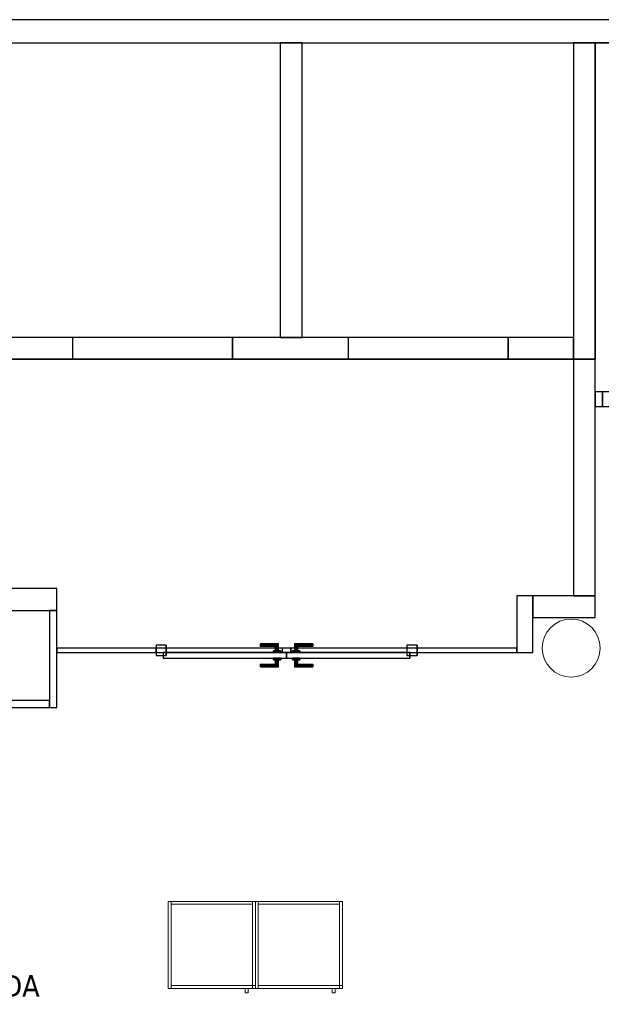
# Model space of a CAD drawing. Header units: metres. Extents: x 397.7 to 427.5, y 12.7 to 28.4.
# Tile 119 of 122: x 417.2 to 421.2, y 21.4 to 28.2. Entities that reach past the tile are written whole.
import ezdxf

# ---------------------------------------------------------------- set-up
doc = ezdxf.new("R2010")
doc.units = ezdxf.units.M
doc.layers.add('01_CARPINTERIA', color=5, linetype='Continuous', lineweight=25, true_color=0x0000ff)
doc.layers.add('01_SUELOS', color=7, linetype='Continuous', lineweight=25, true_color=0x007f00)
for name, color, linetype, lineweight in [('02_MOBILIARIO', 7, 'Continuous', 18), ('A-COLS-____-MCUT', 7, 'Continuous', 18), ('A-COLS-____-OTLN', 7, 'Continuous', 18), ('A-DETL-____-MBND', 7, 'Continuous', 18), ('A-GENM-____-OTLN', 7, 'Continuous', 18), ('A-WALL-____-MCUT', 7, 'Continuous', 25), ('A-WALL-____-OTLN', 7, 'Continuous', 25), ('G-____-____-TEXT', 7, 'Continuous', 30)]:
    doc.layers.add(name, color=color, linetype=linetype, lineweight=lineweight)
doc.styles.add('Tahoma_4', font='tahoma.ttf', dxfattribs={"height": 0.15})

# ---------------------------------------------------------------- blocks, each defined once
blk = doc.blocks.new('Family - Armai 60x60x60_P5-151211-08_CLI_AIGUA_P5')
at = {"layer": 'A-DETL-____-MBND', "color": 253, "true_color": 0xaaaaaa}
for p, q in [((0, 0.03), (0, 0.63)), ((0, 0.63), (0, 0.03)), ((0, 0.63), (0.6, 0.63)), ((0.6, 0.63), (0, 0.63)), ((0, 0.03), (0, 0.63)), ((0, 0.63), (0.02, 0.63)), ((0, 0.63), (0.02, 0.63)), ((0, 0.63), (0, 0.03)), ((0, 0.03), (0, 0.63)), ((0, 0.63), (0, 0.03)), ((0, 0.63), (0.6, 0.63)), ((0.6, 0.63), (0, 0.63)), ((0.02, 0.63), (0.02, 0.03)), ((0.02, 0.03), (0.02, 0.63)), ((0.02, 0.61), (0.02, 0.63)), ((0.02, 0.63), (0.02, 0.61)), ((0.02, 0.63), (0.58, 0.63)), ((0.58, 0.63), (0.02, 0.63)), ((0.58, 0.03), (0.58, 0.63)), ((0.58, 0.63), (0.6, 0.63)), ((0.58, 0.63), (0.6, 0.63)), ((0.58, 0.63), (0.58, 0.03)), ((0.58, 0.63), (0.58, 0.61)), ((0.58, 0.63), (0.58, 0.61)), ((0.6, 0.63), (0.6, 0.03)), ((0.6, 0.03), (0.6, 0.63)), ((0.6, 0.63), (0.6, 0.03)), ((0.6, 0.03), (0.6, 0.63)), ((0.6, 0.63), (0.6, 0.03)), ((0.6, 0.03), (0.6, 0.63)), ((0.58, 0.61), (0.02, 0.61)), ((0.02, 0.61), (0.58, 0.61)), ((0.6, 0.03), (0, 0.03)), ((0, 0.03), (0.6, 0.03)), ((0.02, 0.03), (0, 0.03)), ((0, 0.03), (0.02, 0.03)), ((0.6, 0.03), (0, 0.03)), ((0, 0.03), (0.6, 0.03)), ((0.02, 0.03), (0.02, 0.05)), ((0.02, 0.05), (0.02, 0.03)), ((0.02, 0.05), (0.58, 0.05)), ((0.58, 0.05), (0.02, 0.05)), ((0.58, 0.03), (0.02, 0.03)), ((0.02, 0.03), (0.58, 0.03)), ((0.53, 0), (0.53, 0.03)), ((0.53, 0.03), (0.53, 0)), ((0.53, 0.03), (0.55, 0.03)), ((0.55, 0.03), (0.53, 0.03)), ((0.55, 0), (0.53, 0)), ((0.53, 0), (0.55, 0)), ((0.55, 0.03), (0.55, 0)), ((0.55, 0.03), (0.55, 0)), ((0.58, 0.03), (0.58, 0.05)), ((0.58, 0.05), (0.6, 0.05)), ((0.58, 0.03), (0.58, 0.05)), ((0.6, 0.05), (0.58, 0.05)), ((0.58, 0.05), (0.58, 0.03)), ((0.58, 0.05), (0.58, 0.03)), ((0.6, 0.03), (0.58, 0.03)), ((0.58, 0.03), (0.6, 0.03)), ((0.6, 0.03), (0.58, 0.03)), ((0.58, 0.03), (0.6, 0.03)), ((0.6, 0.05), (0.6, 0.03)), ((0.6, 0.03), (0.6, 0.05))]:
    blk.add_line(p, q, dxfattribs=at)
blk = doc.blocks.new('Family - Evans P5-151270-08_CLI_AIGUA_P5')
at = {"layer": 'A-WALL-____-MCUT', "color": 253, "true_color": 0xaaaaaa}
for p, q in [((0.6881, 0.03), (0, 0.03)), ((0, 0.03), (0, 0)), ((0, 0), (0.6881, 0)), ((0.6881, 0), (0.6881, 0.03)), ((2.4872, 0.03), (2.4872, 0)), ((3.1707, 0.03), (2.4872, 0.03)), ((2.4872, 0), (3.1707, 0)), ((3.1707, 0), (3.1707, 0.03))]:
    blk.add_line(p, q, dxfattribs=at)
at = {"layer": 'A-WALL-____-OTLN', "color": 253, "true_color": 0xaaaaaa}
for p, q in [((3.1707, 0.03), (0, 0.03)), ((0, 0.03), (0, 0)), ((0, 0), (3.1707, 0)), ((2.4872, 0.03), (0.6881, 0.03)), ((0.6881, 0.03), (0.6881, 0)), ((2.4872, 0.03), (2.4872, 0)), ((3.1707, 0), (3.1707, 0.03)), ((0.6881, 0), (2.4872, 0))]:
    blk.add_line(p, q, dxfattribs=at)
at = {"layer": 'A-WALL-____-OTLN', "color": 253, "lineweight": 18, "true_color": 0xaaaaaa}
blk.add_line((0, 0), (3.1707, 0), dxfattribs=at)
blk = doc.blocks.new('Family - Vano porta P5-151272-08_CLI_AIGUA_P5')
at = {"layer": 'A-GENM-____-OTLN', "color": 253, "true_color": 0xaaaaaa}
for p, q in [((418.1305, 23.8995), (418.1305, 23.8695)), ((419.9296, 23.8995), (418.1305, 23.8995)), ((418.1305, 23.8995), (418.1305, 23.8695)), ((418.1305, 23.8995), (419.9296, 23.8995)), ((419.9296, 23.8695), (419.9296, 23.8995)), ((419.9296, 23.8995), (419.9296, 23.8695)), ((418.1305, 23.8695), (419.9296, 23.8695)), ((419.9296, 23.8695), (418.1305, 23.8695))]:
    blk.add_line(p, q, dxfattribs=at)
blk = doc.blocks.new('Family - Evans P5-151276-08_CLI_AIGUA_P5')
at = {"layer": 'A-WALL-____-MCUT', "color": 253, "true_color": 0xaaaaaa}
for p, q in [((0.39, 0.11), (0, 0.11)), ((0, 0.11), (0, 0)), ((0.39, 0), (0.39, 0.11)), ((0, 0), (0.39, 0))]:
    blk.add_line(p, q, dxfattribs=at)
at = {"layer": 'A-WALL-____-OTLN', "color": 253, "true_color": 0xaaaaaa}
for p, q in [((0.39, 0.11), (0, 0.11)), ((0, 0.11), (0, 0)), ((0.39, 0), (0.39, 0.11)), ((0, 0), (0.39, 0))]:
    blk.add_line(p, q, dxfattribs=at)
at = {"layer": 'A-WALL-____-OTLN', "color": 253, "lineweight": 18, "true_color": 0xaaaaaa}
blk.add_line((0, 0), (0.39, 0), dxfattribs=at)
blk = doc.blocks.new('Family - LONDR55-XX_ZZ-ARQ-CAA-M3D-Londres55-151293-08_CLI_AIGUA_P5')
at = {"layer": '01_CARPINTERIA', "color": 161, "true_color": 0xaaaaff}
for p, q in [((0.719, 0.1487), (0.719, 0.15)), ((0.719, 0.15), (0.719, 0.1487)), ((0.844, 0.15), (0.719, 0.15)), ((0.719, 0.145), (0.719, 0.1487)), ((0.719, 0.1487), (0.719, 0.145)), ((0.8427, 0.1487), (0.719, 0.1487)), ((0.8427, 0.1487), (0.719, 0.1487)), ((0.719, 0.14), (0.719, 0.145)), ((0.719, 0.145), (0.719, 0.14)), ((0.839, 0.145), (0.719, 0.145)), ((0.839, 0.145), (0.719, 0.145)), ((0.719, 0.135), (0.719, 0.14)), ((0.719, 0.14), (0.719, 0.135)), ((0.719, 0.14), (0.834, 0.14)), ((0.834, 0.14), (0.719, 0.14)), ((0.829, 0.135), (0.834, 0.14)), ((0.834, 0.14), (0.829, 0.135)), ((0.839, 0.145), (0.834, 0.14)), ((0.834, 0.14), (0.839, 0.145)), ((0.834, 0.14), (0.834, 0.1)), ((0.834, 0.1), (0.834, 0.14)), ((0.8427, 0.1487), (0.839, 0.145)), ((0.839, 0.145), (0.8427, 0.1487)), ((0.839, 0.1), (0.839, 0.145)), ((0.839, 0.1), (0.839, 0.145)), ((0.844, 0.15), (0.8427, 0.1487)), ((0.8427, 0.1487), (0.844, 0.15)), ((0.8427, 0.1), (0.8427, 0.1487)), ((0.8427, 0.1), (0.8427, 0.1487)), ((0.844, 0.1), (0.844, 0.15)), ((0.9564, 0.1487), (0.955, 0.15)), ((0.955, 0.15), (0.955, 0.1)), ((0.955, 0.15), (0.9564, 0.1487)), ((1.08, 0.15), (0.955, 0.15)), ((0.96, 0.145), (0.9564, 0.1487)), ((0.9564, 0.1487), (0.9564, 0.1)), ((0.9564, 0.1487), (0.9564, 0.1)), ((0.9564, 0.1487), (0.96, 0.145)), ((1.08, 0.1487), (0.9564, 0.1487)), ((1.08, 0.1487), (0.9564, 0.1487)), ((0.965, 0.14), (0.96, 0.145)), ((0.96, 0.145), (0.96, 0.1)), ((0.96, 0.145), (0.96, 0.1)), ((0.96, 0.145), (0.965, 0.14)), ((1.08, 0.145), (0.96, 0.145)), ((1.08, 0.145), (0.96, 0.145)), ((0.965, 0.1), (0.965, 0.14)), ((0.965, 0.14), (0.965, 0.1)), ((0.965, 0.14), (0.97, 0.135)), ((0.97, 0.135), (0.965, 0.14)), ((0.965, 0.14), (1.08, 0.14)), ((1.08, 0.14), (0.965, 0.14)), ((1.08, 0.1487), (1.08, 0.15)), ((1.08, 0.15), (1.08, 0.1487)), ((1.08, 0.145), (1.08, 0.1487)), ((1.08, 0.1487), (1.08, 0.145)), ((1.08, 0.145), (1.08, 0.14)), ((1.08, 0.14), (1.08, 0.145)), ((1.08, 0.14), (1.08, 0.135)), ((1.08, 0.135), (1.08, 0.14)), ((0.07, 0.07), (0, 0.07)), ((0, 0.07), (0, 0)), ((0.07, 0.07), (0, 0.07)), ((0, 0), (0, 0.07)), ((0.899, 0.09), (0.05, 0.09)), ((0.05, 0.09), (0.05, 0.05)), ((0.899, 0.09), (0.05, 0.09)), ((0.05, 0.05), (0.05, 0.09)), ((0.07, 0), (0.07, 0.07)), ((0.07, 0), (0.07, 0.07)), ((0.719, 0.135), (0.719, 0.1313)), ((0.719, 0.1313), (0.719, 0.135)), ((0.829, 0.135), (0.719, 0.135)), ((0.829, 0.135), (0.719, 0.135)), ((0.719, 0.1313), (0.719, 0.13)), ((0.719, 0.13), (0.719, 0.1313)), ((0.8254, 0.1313), (0.719, 0.1313)), ((0.8254, 0.1313), (0.719, 0.1313)), ((0.824, 0.13), (0.719, 0.13)), ((0.859, 0.1), (0.809, 0.1)), ((0.809, 0.1), (0.859, 0.1)), ((0.809, 0.09), (0.809, 0.1)), ((0.809, 0.09), (0.809, 0.1)), ((0.859, 0.09), (0.809, 0.09)), ((0.809, 0.09), (0.859, 0.09)), ((0.824, 0.13), (0.8254, 0.1313)), ((0.8254, 0.1313), (0.824, 0.13)), ((0.824, 0.1), (0.824, 0.13)), ((0.8254, 0.1), (0.824, 0.1)), ((0.824, 0.1), (0.8254, 0.1)), ((0.8254, 0.1313), (0.829, 0.135)), ((0.829, 0.135), (0.8254, 0.1313)), ((0.8254, 0.1), (0.8254, 0.1313)), ((0.8254, 0.1), (0.8254, 0.1313)), ((0.829, 0.1), (0.8254, 0.1)), ((0.8254, 0.1), (0.829, 0.1)), ((0.829, 0.1), (0.829, 0.135)), ((0.829, 0.1), (0.829, 0.135)), ((0.834, 0.1), (0.829, 0.1)), ((0.829, 0.1), (0.834, 0.1)), ((0.839, 0.1), (0.834, 0.1)), ((0.834, 0.1), (0.839, 0.1)), ((0.839, 0.1), (0.8427, 0.1)), ((0.8427, 0.1), (0.839, 0.1)), ((0.8427, 0.1), (0.844, 0.1)), ((0.844, 0.1), (0.8427, 0.1)), ((0.859, 0.09), (0.859, 0.1)), ((0.859, 0.1), (0.859, 0.09)), ((0.899, 0.05), (0.899, 0.09)), ((0.899, 0.05), (0.899, 0.09)), ((1.7491, 0.09), (0.9, 0.09)), ((0.9, 0.09), (0.9, 0.05)), ((1.7491, 0.09), (0.9, 0.09)), ((0.9, 0.05), (0.9, 0.09)), ((0.99, 0.1), (0.94, 0.1)), ((0.94, 0.1), (0.99, 0.1)), ((0.94, 0.09), (0.94, 0.1)), ((0.94, 0.09), (0.94, 0.1)), ((0.99, 0.09), (0.94, 0.09)), ((0.94, 0.09), (0.99, 0.09)), ((0.9564, 0.1), (0.955, 0.1)), ((0.955, 0.1), (0.9564, 0.1)), ((0.96, 0.1), (0.9564, 0.1)), ((0.9564, 0.1), (0.96, 0.1)), ((0.965, 0.1), (0.96, 0.1)), ((0.96, 0.1), (0.965, 0.1)), ((0.97, 0.1), (0.965, 0.1)), ((0.965, 0.1), (0.97, 0.1)), ((0.97, 0.135), (0.97, 0.1)), ((0.97, 0.135), (0.9737, 0.1313)), ((0.9737, 0.1313), (0.97, 0.135)), ((0.97, 0.135), (0.97, 0.1)), ((1.08, 0.135), (0.97, 0.135)), ((1.08, 0.135), (0.97, 0.135)), ((0.97, 0.1), (0.9737, 0.1)), ((0.9737, 0.1), (0.97, 0.1)), ((0.9737, 0.1313), (0.9737, 0.1)), ((0.9737, 0.1313), (0.975, 0.13)), ((0.975, 0.13), (0.9737, 0.1313)), ((0.9737, 0.1313), (0.9737, 0.1)), ((1.08, 0.1313), (0.9737, 0.1313)), ((1.08, 0.1313), (0.9737, 0.1313)), ((0.9737, 0.1), (0.975, 0.1)), ((0.975, 0.1), (0.9737, 0.1)), ((0.975, 0.13), (0.975, 0.1)), ((1.08, 0.13), (0.975, 0.13)), ((0.99, 0.09), (0.99, 0.1)), ((0.99, 0.1), (0.99, 0.09)), ((1.08, 0.135), (1.08, 0.1313)), ((1.08, 0.1313), (1.08, 0.135)), ((1.08, 0.1313), (1.08, 0.13)), ((1.08, 0.13), (1.08, 0.1313)), ((1.7991, 0.07), (1.7291, 0.07)), ((1.7291, 0.07), (1.7291, 0)), ((1.7991, 0.07), (1.7291, 0.07)), ((1.7291, 0), (1.7291, 0.07)), ((1.7491, 0.05), (1.7491, 0.09)), ((1.7491, 0.05), (1.7491, 0.09)), ((1.7991, 0), (1.7991, 0.07)), ((1.7991, 0), (1.7991, 0.07)), ((0, 0), (0.07, 0)), ((0, 0), (0.07, 0)), ((0.05, 0.05), (0.899, 0.05)), ((0.05, 0.05), (0.899, 0.05)), ((0.719, 0.0087), (0.719, 0.01)), ((0.719, 0.01), (0.719, 0.0087)), ((0.719, 0.01), (0.824, 0.01)), ((0.719, 0.005), (0.719, 0.0087)), ((0.719, 0.0087), (0.719, 0.005)), ((0.719, 0.0087), (0.8254, 0.0087)), ((0.719, 0.0087), (0.8254, 0.0087)), ((0.719, 0), (0.719, 0.005)), ((0.719, 0.005), (0.719, 0)), ((0.719, 0.005), (0.829, 0.005)), ((0.719, 0.005), (0.829, 0.005)), ((0.719, -0.005), (0.719, 0)), ((0.834, 0), (0.719, 0)), ((0.719, 0), (0.834, 0)), ((0.809, 0.05), (0.859, 0.05)), ((0.859, 0.05), (0.809, 0.05)), ((0.809, 0.04), (0.809, 0.05)), ((0.809, 0.04), (0.809, 0.05)), ((0.809, 0.04), (0.859, 0.04)), ((0.859, 0.04), (0.809, 0.04)), ((0.8254, 0.04), (0.824, 0.04)), ((0.824, 0.04), (0.8254, 0.04)), ((0.824, 0.01), (0.824, 0.04)), ((0.8254, 0.0087), (0.824, 0.01)), ((0.824, 0.01), (0.8254, 0.0087)), ((0.829, 0.04), (0.8254, 0.04)), ((0.8254, 0.04), (0.829, 0.04)), ((0.8254, 0.0087), (0.8254, 0.04)), ((0.8254, 0.0087), (0.8254, 0.04)), ((0.829, 0.005), (0.8254, 0.0087)), ((0.8254, 0.0087), (0.829, 0.005)), ((0.829, 0.04), (0.834, 0.04)), ((0.834, 0.04), (0.829, 0.04)), ((0.829, 0.005), (0.829, 0.04)), ((0.829, 0.005), (0.829, 0.04)), ((0.834, 0), (0.829, 0.005)), ((0.829, 0.005), (0.834, 0)), ((0.834, 0.04), (0.839, 0.04)), ((0.839, 0.04), (0.834, 0.04)), ((0.834, 0.04), (0.834, 0)), ((0.834, 0), (0.834, 0.04)), ((0.834, 0), (0.839, -0.005)), ((0.839, 0.04), (0.8427, 0.04)), ((0.8427, 0.04), (0.839, 0.04)), ((0.839, -0.005), (0.839, 0.04)), ((0.839, -0.005), (0.839, 0.04)), ((0.8427, 0.04), (0.844, 0.04)), ((0.844, 0.04), (0.8427, 0.04)), ((0.8427, -0.0087), (0.8427, 0.04)), ((0.8427, -0.0087), (0.8427, 0.04)), ((0.844, -0.01), (0.844, 0.04)), ((0.859, 0.04), (0.859, 0.05)), ((0.859, 0.05), (0.859, 0.04)), ((0.93, 0.05), (0.87, 0.05)), ((0.87, 0.05), (0.87, 0.02)), ((0.93, 0.05), (0.87, 0.05)), ((0.87, 0.02), (0.87, 0.05)), ((0.87, 0.02), (0.93, 0.02)), ((0.87, 0.02), (0.93, 0.02)), ((0.9, 0.05), (1.7491, 0.05)), ((0.9, 0.05), (1.7491, 0.05)), ((0.93, 0.02), (0.93, 0.05)), ((0.93, 0.02), (0.93, 0.05)), ((0.94, 0.05), (0.99, 0.05)), ((0.99, 0.05), (0.94, 0.05)), ((0.94, 0.04), (0.94, 0.05)), ((0.94, 0.04), (0.94, 0.05)), ((0.94, 0.04), (0.99, 0.04)), ((0.99, 0.04), (0.94, 0.04)), ((0.9564, 0.04), (0.955, 0.04)), ((0.955, 0.04), (0.9564, 0.04)), ((0.955, 0.04), (0.955, -0.01)), ((0.96, 0.04), (0.9564, 0.04)), ((0.9564, 0.04), (0.96, 0.04)), ((0.9564, 0.04), (0.9564, -0.0087)), ((0.9564, 0.04), (0.9564, -0.0087)), ((0.96, 0.04), (0.965, 0.04)), ((0.965, 0.04), (0.96, 0.04)), ((0.96, 0.04), (0.96, -0.005)), ((0.96, 0.04), (0.96, -0.005)), ((0.965, 0), (0.96, -0.005)), ((0.965, 0.04), (0.97, 0.04)), ((0.97, 0.04), (0.965, 0.04)), ((0.965, 0), (0.965, 0.04)), ((0.965, 0.04), (0.965, 0)), ((0.97, 0.005), (0.965, 0)), ((0.965, 0), (0.97, 0.005)), ((1.08, 0), (0.965, 0)), ((0.965, 0), (1.08, 0)), ((0.97, 0.04), (0.9737, 0.04)), ((0.9737, 0.04), (0.97, 0.04)), ((0.97, 0.04), (0.97, 0.005)), ((0.97, 0.04), (0.97, 0.005)), ((0.9737, 0.0087), (0.97, 0.005)), ((0.97, 0.005), (0.9737, 0.0087)), ((0.97, 0.005), (1.08, 0.005)), ((0.97, 0.005), (1.08, 0.005)), ((0.9737, 0.04), (0.975, 0.04)), ((0.975, 0.04), (0.9737, 0.04)), ((0.9737, 0.04), (0.9737, 0.0087)), ((0.9737, 0.04), (0.9737, 0.0087)), ((0.975, 0.01), (0.9737, 0.0087)), ((0.9737, 0.0087), (0.975, 0.01)), ((0.9737, 0.0087), (1.08, 0.0087)), ((0.9737, 0.0087), (1.08, 0.0087)), ((0.975, 0.04), (0.975, 0.01)), ((0.975, 0.01), (1.08, 0.01)), ((0.99, 0.04), (0.99, 0.05)), ((0.99, 0.05), (0.99, 0.04)), ((1.08, 0.0087), (1.08, 0.01)), ((1.08, 0.01), (1.08, 0.0087)), ((1.08, 0.005), (1.08, 0.0087)), ((1.08, 0.0087), (1.08, 0.005)), ((1.08, 0.005), (1.08, 0)), ((1.08, 0), (1.08, 0.005)), ((1.08, 0), (1.08, -0.005)), ((1.08, -0.005), (1.08, 0)), ((1.7291, 0), (1.7991, 0)), ((1.7291, 0), (1.7991, 0)), ((0.719, 0), (0.719, -0.005)), ((0.719, -0.005), (0.719, -0.0087)), ((0.719, -0.0087), (0.719, -0.005)), ((0.719, -0.005), (0.839, -0.005)), ((0.719, -0.005), (0.839, -0.005)), ((0.719, -0.0087), (0.719, -0.01)), ((0.719, -0.01), (0.719, -0.0087)), ((0.719, -0.0087), (0.8427, -0.0087)), ((0.719, -0.0087), (0.8427, -0.0087)), ((0.719, -0.01), (0.844, -0.01)), ((0.839, -0.005), (0.834, 0)), ((0.839, -0.005), (0.8427, -0.0087)), ((0.8427, -0.0087), (0.839, -0.005)), ((0.8427, -0.0087), (0.844, -0.01)), ((0.844, -0.01), (0.8427, -0.0087)), ((0.955, -0.01), (0.9564, -0.0087)), ((0.9564, -0.0087), (0.955, -0.01)), ((0.955, -0.01), (1.08, -0.01)), ((0.9564, -0.0087), (0.96, -0.005)), ((0.96, -0.005), (0.9564, -0.0087)), ((0.9564, -0.0087), (1.08, -0.0087)), ((0.9564, -0.0087), (1.08, -0.0087)), ((0.96, -0.005), (0.965, 0)), ((0.96, -0.005), (1.08, -0.005)), ((0.96, -0.005), (1.08, -0.005)), ((1.08, -0.005), (1.08, -0.0087)), ((1.08, -0.0087), (1.08, -0.005)), ((1.08, -0.0087), (1.08, -0.01)), ((1.08, -0.01), (1.08, -0.0087))]:
    blk.add_line(p, q, dxfattribs=at)
blk = doc.blocks.new('Family - Porta P5-151294-08_CLI_AIGUA_P5')
blk.add_blockref('Family - LONDR55-XX_ZZ-ARQ-CAA-M3D-Londres55-151293-08_CLI_AIGUA_P5', (0, 0))
blk = doc.blocks.new('Family - Armai 60x60x60_P5-151342-08_CLI_AIGUA_P5')
at = {"layer": 'A-DETL-____-MBND', "color": 253, "true_color": 0xaaaaaa}
for p, q in [((0, 0.03), (0, 0.63)), ((0, 0.63), (0, 0.03)), ((0, 0.63), (0.6, 0.63)), ((0.6, 0.63), (0, 0.63)), ((0, 0.03), (0, 0.63)), ((0, 0.63), (0.02, 0.63)), ((0, 0.63), (0.02, 0.63)), ((0, 0.63), (0, 0.03)), ((0, 0.03), (0, 0.63)), ((0, 0.63), (0, 0.03)), ((0, 0.63), (0.6, 0.63)), ((0.6, 0.63), (0, 0.63)), ((0.02, 0.61), (0.02, 0.63)), ((0.02, 0.63), (0.02, 0.61)), ((0.02, 0.63), (0.58, 0.63)), ((0.58, 0.63), (0.02, 0.63)), ((0.02, 0.63), (0.02, 0.03)), ((0.02, 0.03), (0.02, 0.63)), ((0.58, 0.03), (0.58, 0.63)), ((0.58, 0.63), (0.6, 0.63)), ((0.58, 0.63), (0.6, 0.63)), ((0.58, 0.63), (0.58, 0.03)), ((0.58, 0.63), (0.58, 0.61)), ((0.58, 0.63), (0.58, 0.61)), ((0.6, 0.63), (0.6, 0.03)), ((0.6, 0.03), (0.6, 0.63)), ((0.6, 0.63), (0.6, 0.03)), ((0.6, 0.03), (0.6, 0.63)), ((0.6, 0.63), (0.6, 0.03)), ((0.6, 0.03), (0.6, 0.63)), ((0.58, 0.61), (0.02, 0.61)), ((0.02, 0.61), (0.58, 0.61)), ((0.6, 0.03), (0, 0.03)), ((0, 0.03), (0.6, 0.03)), ((0.02, 0.03), (0, 0.03)), ((0, 0.03), (0.02, 0.03)), ((0.6, 0.03), (0, 0.03)), ((0, 0.03), (0.6, 0.03)), ((0.02, 0.03), (0.02, 0.05)), ((0.02, 0.05), (0.02, 0.03)), ((0.02, 0.05), (0.58, 0.05)), ((0.58, 0.05), (0.02, 0.05)), ((0.58, 0.03), (0.02, 0.03)), ((0.02, 0.03), (0.58, 0.03)), ((0.53, 0), (0.53, 0.03)), ((0.53, 0.03), (0.53, 0)), ((0.53, 0.03), (0.55, 0.03)), ((0.55, 0.03), (0.53, 0.03)), ((0.55, 0), (0.53, 0)), ((0.53, 0), (0.55, 0)), ((0.55, 0.03), (0.55, 0)), ((0.55, 0.03), (0.55, 0)), ((0.58, 0.03), (0.58, 0.05)), ((0.58, 0.05), (0.6, 0.05)), ((0.58, 0.03), (0.58, 0.05)), ((0.6, 0.05), (0.58, 0.05)), ((0.58, 0.05), (0.58, 0.03)), ((0.58, 0.05), (0.58, 0.03)), ((0.6, 0.03), (0.58, 0.03)), ((0.58, 0.03), (0.6, 0.03)), ((0.6, 0.03), (0.58, 0.03)), ((0.58, 0.03), (0.6, 0.03)), ((0.6, 0.05), (0.6, 0.03)), ((0.6, 0.03), (0.6, 0.05))]:
    blk.add_line(p, q, dxfattribs=at)
blk = doc.blocks.new('Family - Evans P5-151394-08_CLI_AIGUA_P5')
at = {"layer": 'A-WALL-____-MCUT', "color": 253, "true_color": 0xaaaaaa}
for p, q in [((0.13, 0.15), (0, 0.15)), ((0, 0.15), (0, 0)), ((0.13, 0), (0.13, 0.15)), ((0.98, 0.15), (0.98, 0)), ((1.13, 0.15), (0.98, 0.15)), ((1.61, 0.15), (1.13, 0.15)), ((1.61, 0), (1.61, 0.15)), ((2.71, 0.15), (2.71, 0)), ((3.51, 0.15), (2.71, 0.15)), ((3.51, 0), (3.51, 0.15)), ((4.61, 0.15), (4.61, 0)), ((5.06, 0.15), (4.61, 0.15)), ((5.06, 0), (5.06, 0.15)), ((0, 0), (0.13, 0)), ((0.98, 0), (1.61, 0)), ((2.71, 0), (3.51, 0)), ((4.61, 0), (5.06, 0))]:
    blk.add_line(p, q, dxfattribs=at)
at = {"layer": 'A-WALL-____-OTLN', "color": 253, "true_color": 0xaaaaaa}
for p, q in [((0.13, 0.15), (0, 0.15)), ((0, 0.15), (0, 0)), ((0.13, 0), (0.13, 0.15)), ((0.98, 0.15), (0.13, 0.15)), ((0.98, 0.15), (0.13, 0.15)), ((0.98, 0), (0.98, 0.15)), ((1.13, 0.15), (0.98, 0.15)), ((5.06, 0.15), (1.13, 0.15)), ((1.61, 0), (1.61, 0.15)), ((2.71, 0.15), (1.61, 0.15)), ((2.71, 0), (2.71, 0.15)), ((3.51, 0), (3.51, 0.15)), ((4.61, 0.15), (3.51, 0.15)), ((4.61, 0), (4.61, 0.15)), ((5.06, 0), (5.06, 0.15)), ((0, 0), (5.06, 0)), ((0.13, 0), (0.98, 0)), ((1.61, 0), (2.71, 0)), ((3.51, 0), (4.61, 0))]:
    blk.add_line(p, q, dxfattribs=at)
at = {"layer": 'A-WALL-____-OTLN', "color": 253, "lineweight": 18, "true_color": 0xaaaaaa}
blk.add_line((0, 0), (5.06, 0), dxfattribs=at)
blk = doc.blocks.new('Family - Vano porta P5-151396-08_CLI_AIGUA_P5')
at = {"layer": 'A-GENM-____-OTLN', "color": 253, "true_color": 0xaaaaaa}
for p, q in [((419.457, 26.0395), (419.457, 25.8895)), ((420.557, 26.0395), (419.457, 26.0395)), ((419.457, 26.0395), (419.457, 25.8895)), ((419.457, 26.0395), (420.557, 26.0395)), ((420.557, 25.8895), (420.557, 26.0395)), ((420.557, 26.0395), (420.557, 25.8895)), ((419.457, 25.8895), (420.557, 25.8895)), ((420.557, 25.8895), (419.457, 25.8895))]:
    blk.add_line(p, q, dxfattribs=at)
blk = doc.blocks.new('Family - Vano porta P5-151398-08_CLI_AIGUA_P5')
at = {"layer": 'A-GENM-____-OTLN', "color": 253, "true_color": 0xaaaaaa}
for p, q in [((417.557, 26.0395), (417.557, 25.8895)), ((418.657, 26.0395), (417.557, 26.0395)), ((417.557, 26.0395), (417.557, 25.8895)), ((417.557, 26.0395), (418.657, 26.0395)), ((418.657, 25.8895), (418.657, 26.0395)), ((418.657, 26.0395), (418.657, 25.8895)), ((417.557, 25.8895), (418.657, 25.8895)), ((418.657, 25.8895), (417.557, 25.8895))]:
    blk.add_line(p, q, dxfattribs=at)
blk = doc.blocks.new('Family - Evans P5-151448-08_CLI_AIGUA_P5')
at = {"layer": 'A-WALL-____-MCUT', "color": 253, "true_color": 0xaaaaaa}
for p, q in [((0.67, 0.05), (0, 0.05)), ((0, 0.05), (0, 0)), ((0, 0), (0.67, 0)), ((0.67, 0), (0.67, 0.05))]:
    blk.add_line(p, q, dxfattribs=at)
at = {"layer": 'A-WALL-____-OTLN', "color": 253, "true_color": 0xaaaaaa}
for p, q in [((0.67, 0.05), (0, 0.05)), ((0, 0.05), (0, 0)), ((0, 0), (0.67, 0)), ((0.67, 0), (0.67, 0.05))]:
    blk.add_line(p, q, dxfattribs=at)
at = {"layer": 'A-WALL-____-OTLN', "color": 253, "lineweight": 18, "true_color": 0xaaaaaa}
blk.add_line((0, 0), (0.7408, 0), dxfattribs=at)
blk = doc.blocks.new('Family - Pilar P5-151521-08_CLI_AIGUA_P5')
at = {"layer": 'A-COLS-____-MCUT', "color": 253, "true_color": 0xaaaaaa}
for start, end in [(360, 180), (180, 360)]:
    blk.add_arc((0.2, 0.2), 0.2, start, end, dxfattribs=at)
at = {"layer": 'A-COLS-____-OTLN', "color": 253, "true_color": 0xaaaaaa}
for start, end in [(360, 180), (180, 360)]:
    blk.add_arc((0.2, 0.2), 0.2, start, end, dxfattribs=at)
blk = doc.blocks.new('Family - Evans P5-151523-08_CLI_AIGUA_P5')
at = {"layer": 'A-WALL-____-MCUT', "color": 253, "true_color": 0xaaaaaa}
for p, q in [((25.5877, 0.16), (0.0331, 0.16)), ((0, 0), (25.556, 0))]:
    blk.add_line(p, q, dxfattribs=at)
at = {"layer": 'A-WALL-____-OTLN', "color": 253, "true_color": 0xaaaaaa}
for p, q in [((25.5877, 0.16), (0.0331, 0.16)), ((0, 0), (25.556, 0))]:
    blk.add_line(p, q, dxfattribs=at)
at = {"layer": 'A-WALL-____-OTLN', "color": 253, "lineweight": 18, "true_color": 0xaaaaaa}
blk.add_line((0, 0), (25.556, 0), dxfattribs=at)
blk = doc.blocks.new('Family - Armai 60x60x60_P5-151553-08_CLI_AIGUA_P5')
at = {"layer": 'A-DETL-____-MBND', "color": 253, "true_color": 0xaaaaaa}
for p, q in [((0, 0.03), (0, 0.63)), ((0, 0.63), (0, 0.03)), ((0, 0.63), (0.6, 0.63)), ((0.6, 0.63), (0, 0.63)), ((0, 0.03), (0, 0.63)), ((0, 0.63), (0, 0.03)), ((0, 0.63), (0.6, 0.63)), ((0.6, 0.63), (0, 0.63)), ((0, 0.03), (0, 0.63)), ((0, 0.63), (0.02, 0.63)), ((0, 0.63), (0.02, 0.63)), ((0, 0.63), (0, 0.03)), ((0.02, 0.61), (0.02, 0.63)), ((0.02, 0.63), (0.02, 0.61)), ((0.02, 0.63), (0.58, 0.63)), ((0.58, 0.63), (0.02, 0.63)), ((0.02, 0.63), (0.02, 0.03)), ((0.02, 0.03), (0.02, 0.63)), ((0.58, 0.63), (0.58, 0.61)), ((0.58, 0.63), (0.58, 0.61)), ((0.58, 0.03), (0.58, 0.63)), ((0.58, 0.63), (0.6, 0.63)), ((0.58, 0.63), (0.6, 0.63)), ((0.58, 0.63), (0.58, 0.03)), ((0.6, 0.63), (0.6, 0.03)), ((0.6, 0.03), (0.6, 0.63)), ((0.6, 0.63), (0.6, 0.03)), ((0.6, 0.03), (0.6, 0.63)), ((0.6, 0.63), (0.6, 0.03)), ((0.6, 0.03), (0.6, 0.63)), ((0.58, 0.61), (0.02, 0.61)), ((0.02, 0.61), (0.58, 0.61)), ((0.6, 0.03), (0, 0.03)), ((0, 0.03), (0.6, 0.03)), ((0.6, 0.03), (0, 0.03)), ((0, 0.03), (0.6, 0.03)), ((0.02, 0.03), (0, 0.03)), ((0, 0.03), (0.02, 0.03)), ((0.02, 0.03), (0.02, 0.05)), ((0.02, 0.05), (0.02, 0.03)), ((0.02, 0.05), (0.58, 0.05)), ((0.58, 0.05), (0.02, 0.05)), ((0.58, 0.03), (0.02, 0.03)), ((0.02, 0.03), (0.58, 0.03)), ((0.53, 0), (0.53, 0.03)), ((0.53, 0.03), (0.53, 0)), ((0.53, 0.03), (0.55, 0.03)), ((0.55, 0.03), (0.53, 0.03)), ((0.55, 0), (0.53, 0)), ((0.53, 0), (0.55, 0)), ((0.55, 0.03), (0.55, 0)), ((0.55, 0.03), (0.55, 0)), ((0.58, 0.05), (0.58, 0.03)), ((0.58, 0.05), (0.58, 0.03)), ((0.58, 0.03), (0.58, 0.05)), ((0.58, 0.05), (0.6, 0.05)), ((0.58, 0.03), (0.58, 0.05)), ((0.6, 0.05), (0.58, 0.05)), ((0.6, 0.03), (0.58, 0.03)), ((0.58, 0.03), (0.6, 0.03)), ((0.6, 0.03), (0.58, 0.03)), ((0.58, 0.03), (0.6, 0.03)), ((0.6, 0.05), (0.6, 0.03)), ((0.6, 0.03), (0.6, 0.05))]:
    blk.add_line(p, q, dxfattribs=at)
blk = doc.blocks.new('Family - Evans P5-151563-08_CLI_AIGUA_P5')
at = {"layer": 'A-WALL-____-MCUT', "color": 253, "true_color": 0xaaaaaa}
for p, q in [((0.4293, 0.15), (0, 0.15)), ((0, 0.15), (0, 0)), ((0.4293, 0), (0.4293, 0.15)), ((0, 0), (0.4293, 0))]:
    blk.add_line(p, q, dxfattribs=at)
at = {"layer": 'A-WALL-____-OTLN', "color": 253, "true_color": 0xaaaaaa}
for p, q in [((0.4293, 0.15), (0, 0.15)), ((0, 0.15), (0, 0)), ((0.4293, 0), (0.4293, 0.15)), ((0, 0), (0.4293, 0))]:
    blk.add_line(p, q, dxfattribs=at)
at = {"layer": 'A-WALL-____-OTLN', "color": 253, "lineweight": 18, "true_color": 0xaaaaaa}
blk.add_line((0, 0), (0.4293, 0), dxfattribs=at)
blk = doc.blocks.new('Family - Evans P5-151598-08_CLI_AIGUA_P5')
at = {"layer": 'A-WALL-____-MCUT', "color": 253, "true_color": 0xaaaaaa}
for p, q in [((3.8088, 0.15), (0, 0.15)), ((0, 0.15), (0, 0)), ((3.8088, 0), (3.8088, 0.15)), ((0, 0), (3.8088, 0))]:
    blk.add_line(p, q, dxfattribs=at)
at = {"layer": 'A-WALL-____-OTLN', "color": 253, "true_color": 0xaaaaaa}
for p, q in [((3.8088, 0.15), (0, 0.15)), ((0, 0.15), (0, 0)), ((3.8088, 0), (3.8088, 0.15)), ((0, 0), (3.8088, 0))]:
    blk.add_line(p, q, dxfattribs=at)
at = {"layer": 'A-WALL-____-OTLN', "color": 253, "lineweight": 18, "true_color": 0xaaaaaa}
blk.add_line((0, 0), (3.8088, 0), dxfattribs=at)
blk = doc.blocks.new('Family - Evans P5-151685-08_CLI_AIGUA_P5')
at = {"layer": 'A-WALL-____-MCUT', "color": 253, "true_color": 0xaaaaaa}
for p, q in [((2.0288, 0.15), (0, 0.15)), ((0, 0.15), (0, 0)), ((2.0288, 0), (2.0288, 0.15)), ((0, 0), (2.0288, 0))]:
    blk.add_line(p, q, dxfattribs=at)
at = {"layer": 'A-WALL-____-OTLN', "color": 253, "true_color": 0xaaaaaa}
for p, q in [((2.0288, 0.15), (0, 0.15)), ((0, 0.15), (0, 0)), ((2.0288, 0), (2.0288, 0.15)), ((0, 0), (2.0288, 0))]:
    blk.add_line(p, q, dxfattribs=at)
at = {"layer": 'A-WALL-____-OTLN', "color": 253, "lineweight": 18, "true_color": 0xaaaaaa}
blk.add_line((0, 0), (2.0288, 0), dxfattribs=at)
blk = doc.blocks.new('Family - Paviment P5-151720-08_CLI_AIGUA_P5')
at = {"layer": '01_SUELOS', "color": 9, "true_color": 0xaad4aa}
for p, q in [((22.8618, 14.9576), (22.8618, 12.7788)), ((22.8618, 12.7788), (22.8618, 14.9576)), ((28.518, 14.9576), (22.8618, 14.9576)), ((22.8618, 14.9576), (28.518, 14.9576)), ((22.8618, 12.7788), (18.6295, 12.7788)), ((18.6295, 12.7788), (22.8618, 12.7788))]:
    blk.add_line(p, q, dxfattribs=at)
blk = doc.blocks.new('Family - Evans P5-151722-08_CLI_AIGUA_P5')
at = {"layer": 'A-WALL-____-MCUT', "color": 253, "true_color": 0xaaaaaa}
for p, q in [((5.34, 0.15), (0, 0.15)), ((0, 0.15), (0, 0)), ((5.34, 0), (5.34, 0.15)), ((6.58, 0.15), (6.58, 0)), ((6.62, 0.15), (6.58, 0.15)), ((6.62, 0), (6.62, 0.15)), ((0, 0), (5.34, 0)), ((6.58, 0), (6.62, 0))]:
    blk.add_line(p, q, dxfattribs=at)
at = {"layer": 'A-WALL-____-OTLN', "color": 253, "true_color": 0xaaaaaa}
for p, q in [((6.62, 0.15), (0, 0.15)), ((0, 0.15), (0, 0)), ((6.58, 0.15), (5.34, 0.15)), ((5.34, 0.15), (5.34, 0)), ((6.58, 0.15), (6.58, 0)), ((6.62, 0), (6.62, 0.15)), ((0, 0), (6.62, 0)), ((5.34, 0), (6.58, 0))]:
    blk.add_line(p, q, dxfattribs=at)
at = {"layer": 'A-WALL-____-OTLN', "color": 253, "lineweight": 18, "true_color": 0xaaaaaa}
blk.add_line((0, 0), (6.62, 0), dxfattribs=at)
blk = doc.blocks.new('Family - Evans P5-151882-08_CLI_AIGUA_P5')
at = {"layer": 'A-WALL-____-MCUT', "color": 253, "true_color": 0xaaaaaa}
for p, q in [((1.91, 0.05), (0, 0.05)), ((0, 0.05), (0, 0)), ((0, 0), (1.91, 0)), ((1.91, 0), (1.91, 0.05))]:
    blk.add_line(p, q, dxfattribs=at)
at = {"layer": 'A-WALL-____-OTLN', "color": 253, "true_color": 0xaaaaaa}
for p, q in [((1.91, 0.05), (0, 0.05)), ((0, 0.05), (0, 0)), ((0, 0), (1.91, 0)), ((1.91, 0), (1.91, 0.05))]:
    blk.add_line(p, q, dxfattribs=at)
at = {"layer": 'A-WALL-____-OTLN', "color": 253, "lineweight": 18, "true_color": 0xaaaaaa}
blk.add_line((0, 0), (1.91, 0), dxfattribs=at)
blk = doc.blocks.new('Family - Armai 60x60x60_P5-151892-08_CLI_AIGUA_P5')
at = {"layer": 'A-DETL-____-MBND', "color": 253, "true_color": 0xaaaaaa}
for p, q in [((0, 0.03), (0, 0.63)), ((0, 0.63), (0, 0.03)), ((0, 0.63), (0.6, 0.63)), ((0.6, 0.63), (0, 0.63)), ((0, 0.03), (0, 0.63)), ((0, 0.63), (0.02, 0.63)), ((0, 0.63), (0.02, 0.63)), ((0, 0.63), (0, 0.03)), ((0, 0.03), (0, 0.63)), ((0, 0.63), (0, 0.03)), ((0, 0.63), (0.6, 0.63)), ((0.6, 0.63), (0, 0.63)), ((0.02, 0.61), (0.02, 0.63)), ((0.02, 0.63), (0.02, 0.61)), ((0.02, 0.63), (0.58, 0.63)), ((0.58, 0.63), (0.02, 0.63)), ((0.02, 0.63), (0.02, 0.03)), ((0.02, 0.03), (0.02, 0.63)), ((0.58, 0.63), (0.58, 0.61)), ((0.58, 0.63), (0.58, 0.61)), ((0.58, 0.03), (0.58, 0.63)), ((0.58, 0.63), (0.6, 0.63)), ((0.58, 0.63), (0.6, 0.63)), ((0.58, 0.63), (0.58, 0.03)), ((0.6, 0.63), (0.6, 0.03)), ((0.6, 0.03), (0.6, 0.63)), ((0.6, 0.63), (0.6, 0.03)), ((0.6, 0.03), (0.6, 0.63)), ((0.6, 0.63), (0.6, 0.03)), ((0.6, 0.03), (0.6, 0.63)), ((0.58, 0.61), (0.02, 0.61)), ((0.02, 0.61), (0.58, 0.61)), ((0.6, 0.03), (0, 0.03)), ((0, 0.03), (0.6, 0.03)), ((0.02, 0.03), (0, 0.03)), ((0, 0.03), (0.02, 0.03)), ((0.6, 0.03), (0, 0.03)), ((0, 0.03), (0.6, 0.03)), ((0.02, 0.03), (0.02, 0.05)), ((0.02, 0.05), (0.02, 0.03)), ((0.02, 0.05), (0.58, 0.05)), ((0.58, 0.05), (0.02, 0.05)), ((0.58, 0.03), (0.02, 0.03)), ((0.02, 0.03), (0.58, 0.03)), ((0.53, 0), (0.53, 0.03)), ((0.53, 0.03), (0.53, 0)), ((0.53, 0.03), (0.55, 0.03)), ((0.55, 0.03), (0.53, 0.03)), ((0.55, 0), (0.53, 0)), ((0.53, 0), (0.55, 0)), ((0.55, 0.03), (0.55, 0)), ((0.55, 0.03), (0.55, 0)), ((0.58, 0.05), (0.58, 0.03)), ((0.58, 0.05), (0.58, 0.03)), ((0.58, 0.03), (0.58, 0.05)), ((0.58, 0.05), (0.6, 0.05)), ((0.58, 0.03), (0.58, 0.05)), ((0.6, 0.05), (0.58, 0.05)), ((0.6, 0.03), (0.58, 0.03)), ((0.58, 0.03), (0.6, 0.03)), ((0.6, 0.03), (0.58, 0.03)), ((0.58, 0.03), (0.6, 0.03)), ((0.6, 0.05), (0.6, 0.03)), ((0.6, 0.03), (0.6, 0.05))]:
    blk.add_line(p, q, dxfattribs=at)
blk = doc.blocks.new('Family - Mampara P5-151901-08_CLI_AIGUA_P5')
at = {"layer": 'A-WALL-____-MCUT', "color": 253, "true_color": 0xaaaaaa}
for p, q in [((0.0207, 0.1), (0, 0)), ((1.5455, 0.1), (0.0207, 0.1)), ((1.5455, 0), (1.5455, 0.1)), ((2.4855, 0.1), (2.4855, 0)), ((4.1682, 0.1), (2.4855, 0.1)), ((4.1682, 0), (4.1682, 0.1)), ((5.1082, 0.1), (5.1082, 0)), ((5.1582, 0.1), (5.1082, 0.1)), ((5.1582, 0), (5.1582, 0.1)), ((0, 0), (1.5455, 0)), ((2.4855, 0), (4.1682, 0)), ((5.1082, 0), (5.1582, 0))]:
    blk.add_line(p, q, dxfattribs=at)
at = {"layer": 'A-WALL-____-OTLN', "color": 253, "true_color": 0xaaaaaa}
for p, q in [((0.0207, 0.1), (0, 0)), ((5.1582, 0.1), (0.0207, 0.1)), ((1.5455, 0), (1.5455, 0.1)), ((2.4855, 0.1), (1.5455, 0.1)), ((2.4855, 0), (2.4855, 0.1)), ((4.1682, 0), (4.1682, 0.1)), ((5.1082, 0.1), (4.1682, 0.1)), ((5.1082, 0), (5.1082, 0.1)), ((5.1582, 0), (5.1582, 0.1)), ((0, 0), (5.1582, 0)), ((1.5455, 0), (2.4855, 0)), ((4.1682, 0), (5.1082, 0))]:
    blk.add_line(p, q, dxfattribs=at)
at = {"layer": 'A-WALL-____-OTLN', "color": 253, "lineweight": 18, "true_color": 0xaaaaaa}
blk.add_line((0, 0), (5.1582, 0), dxfattribs=at)
blk = doc.blocks.new('LONDR55-XX_ZZ-ARQ-CAA-M3D-Londres55_ifc-1-08_CLI_AIGUA_P5')
at = {"layer": '01_CARPINTERIA', "color": 253, "lineweight": 18, "true_color": 0xaaaaaa, "rotation": 180}
blk.add_blockref('Family - Porta P5-151294-08_CLI_AIGUA_P5', (419.9296, 23.9195), dxfattribs=at)
at = {"layer": '01_SUELOS', "color": 253, "lineweight": 18, "true_color": 0xaaaaaa}
blk.add_blockref('Family - Paviment P5-151720-08_CLI_AIGUA_P5', (398.2952, 13.1106), dxfattribs=at)
at = {"layer": '02_MOBILIARIO', "color": 253, "lineweight": 18, "true_color": 0xaaaaaa}
for name, p in [('Family - Armai 60x60x60_P5-151211-08_CLI_AIGUA_P5', (418.2152, 21.5244)), ('Family - Armai 60x60x60_P5-151342-08_CLI_AIGUA_P5', (418.2152, 21.5244)), ('Family - Armai 60x60x60_P5-151553-08_CLI_AIGUA_P5', (418.8152, 21.5244)), ('Family - Armai 60x60x60_P5-151892-08_CLI_AIGUA_P5', (418.8152, 21.5244))]:
    blk.add_blockref(name, p, dxfattribs=at)
at = {"layer": 'A-COLS-____-OTLN', "color": 253, "lineweight": 18, "true_color": 0xaaaaaa}
blk.add_blockref('Family - Pilar P5-151521-08_CLI_AIGUA_P5', (420.792, 23.6995), dxfattribs=at)
at = {"layer": 'A-GENM-____-OTLN', "color": 253, "lineweight": 18, "true_color": 0xaaaaaa}
for name in ['Family - Vano porta P5-151398-08_CLI_AIGUA_P5', 'Family - Vano porta P5-151396-08_CLI_AIGUA_P5', 'Family - Vano porta P5-151272-08_CLI_AIGUA_P5']:
    blk.add_blockref(name, (0, 0), dxfattribs=at)
at = {"layer": 'A-WALL-____-OTLN', "color": 253, "lineweight": 18, "true_color": 0xaaaaaa}
for name, p, rotation in [('Family - Evans P5-151523-08_CLI_AIGUA_P5', (426.8464, 28.2282), 180), ('Family - Evans P5-151685-08_CLI_AIGUA_P5', (419.137, 26.0395), 90), ('Family - Evans P5-151598-08_CLI_AIGUA_P5', (421.007, 28.0682), 270), ('Family - Mampara P5-151901-08_CLI_AIGUA_P5', (426.3152, 25.6641), 180), ('Family - Evans P5-151722-08_CLI_AIGUA_P5', (417.447, 24.3095), 180), ('Family - Evans P5-151448-08_CLI_AIGUA_P5', (417.447, 23.4895), 90), ('Family - Evans P5-151276-08_CLI_AIGUA_P5', (420.7276, 23.8695), 90), ('Family - Evans P5-151563-08_CLI_AIGUA_P5', (421.157, 24.2595), 180), ('Family - Evans P5-151270-08_CLI_AIGUA_P5', (420.6176, 23.8995), 180)]:
    blk.add_blockref(name, p, dxfattribs=dict(at, rotation=rotation))
for name, p in [('Family - Evans P5-151394-08_CLI_AIGUA_P5', (415.947, 25.8895)), ('Family - Evans P5-151882-08_CLI_AIGUA_P5', (415.487, 23.4895))]:
    blk.add_blockref(name, p, dxfattribs=at)

msp = doc.modelspace()

# ---------------------------------------------------------------- block references
at = {"lineweight": 5}
msp.add_blockref('LONDR55-XX_ZZ-ARQ-CAA-M3D-Londres55_ifc-1-08_CLI_AIGUA_P5', (0, 0), dxfattribs=at)

# ---------------------------------------------------------------- texts
at = {"layer": 'G-____-____-TEXT', "insert": (415.236, 21.6473), "char_height": 0.15, "width": 2.601476, "attachment_point": 1, "style": 'Tahoma_4'}
msp.add_mtext('MÀQUINA DESPLAÇADA', dxfattribs=at)

doc.saveas('drawing.dxf')
